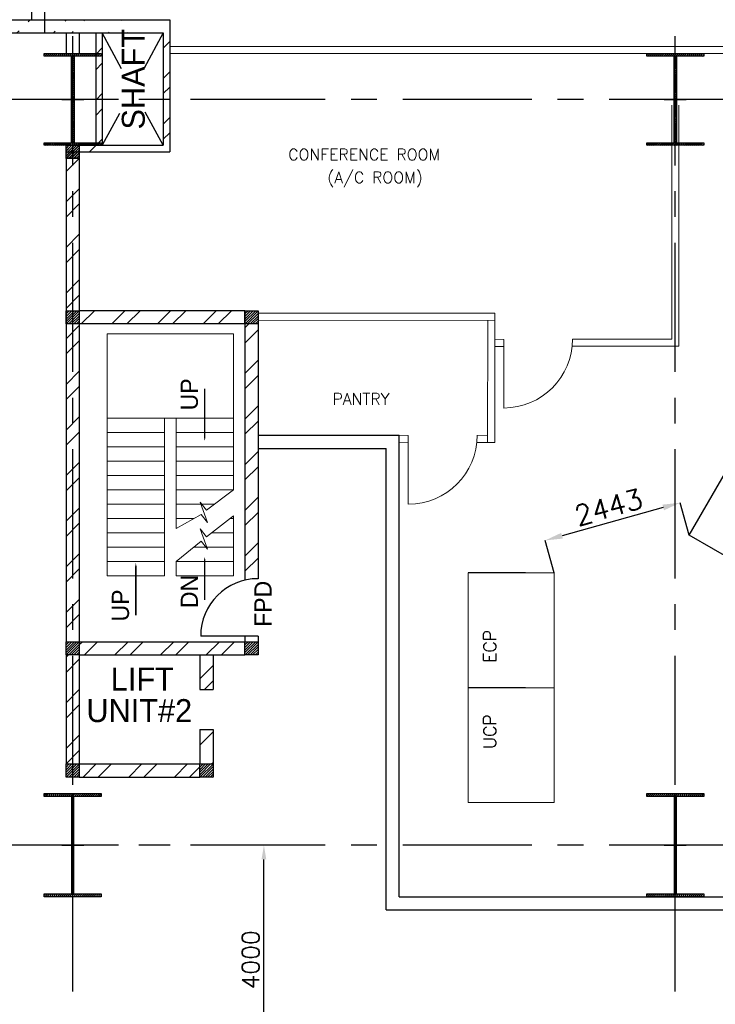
# Model space of a CAD drawing. Header units: inches. Extents: x 0 to 1564127, y -23460 to 23144100.
# Tile 35 of 215: x 148752 to 160873, y 121950 to 139115. Entities that reach past the tile are written whole.
import ezdxf

# ---------------------------------------------------------------- set-up
doc = ezdxf.new("R2010")
doc.units = ezdxf.units.IN
doc.header["$LTSCALE"] = 1800
doc.header["$MEASUREMENT"] = 0
doc.linetypes.add('CENTER', pattern=[2, 1.25, -0.25, 0.25, -0.25])
doc.linetypes.add('HIDDEN', pattern=[0.375, 0.25, -0.125])
doc.layers.get('0').update_dxf_attribs({"color": 253, "lineweight": 9})
for name, color, linetype in [('CEN', 2, 'CENTER'), ('COL', 1, 'Continuous'), ('DIM', 4, 'Continuous'), ('GRID', 251, 'CENTER'), ('PH Plan', 7, 'Continuous'), ('TEMP', 4, 'Continuous'), ('TEXT', 3, 'Continuous'), ('WALL', 6, 'Continuous')]:
    doc.layers.add(name, color=color, linetype=linetype)
for name, color, linetype, lineweight in [('DOOR', 235, 'Continuous', 13), ('PNL', 8, 'HIDDEN', 9), ('STAIR', 2, 'Continuous', 18)]:
    doc.layers.add(name, color=color, linetype=linetype, lineweight=lineweight)
doc.styles.add('HTX11', font='O8111901')
doc.styles.add('ROMANS', font='romans.shx')
doc.styles.add('ROMANT', font='romant')
doc.dimstyles.new('STANDARD1', dxfattribs={"dimtxt": 300, "dimasz": 250, "dimexe": 0, "dimexo": 0, "dimgap": 80, "dimtad": 1, "dimdec": 0, "dimzin": 0, "dimdsep": 46, "dimtxsty": 'ROMANS', "dimcen": 0, "dimclrd": 4, "dimclre": 4, "dimclrt": 7, "dimadec": 0, "dimazin": 0, "dimtfac": 0.09, "dimtdec": 0, "dimtix": 1, "dimtofl": 0, "dimtmove": 0, "dimatfit": 3, "dimfxl": 1, "dimtolj": 1, "dimtzin": 0, "dimarcsym": 0})
doc.dimstyles.new('USER175', dxfattribs={"dimscale": 175, "dimtxt": 2, "dimasz": 1.75, "dimexe": 0, "dimexo": 0, "dimgap": 0.5, "dimtad": 1, "dimdec": 0, "dimzin": 0, "dimdsep": 46, "dimtxsty": 'ROMANS', "dimcen": 0, "dimclrd": 4, "dimclre": 4, "dimclrt": 4, "dimadec": 0, "dimazin": 0, "dimtfac": 0.09, "dimtdec": 0, "dimtix": 1, "dimtofl": 0, "dimtmove": 0, "dimatfit": 3, "dimfxl": 1, "dimtolj": 1, "dimtzin": 0, "dimarcsym": 0})
pattern_1 = [(45, (0, 1000), (-477.297, 477.297), []), (45, (318.2, 1000), (-477.297, 477.297), [])]
pattern_2 = [(45, (-241476.27, 39697.7), (-397.7476, 397.7476), []), (45, (-241211.1, 39697.7), (-397.7476, 397.7476), [])]
pattern_3 = [(45, (-242746.27, 38777.7), (-397.7476, 397.7476), []), (45, (-242481.1, 38777.7), (-397.7476, 397.7476), [])]

# ---------------------------------------------------------------- blocks, each defined once
blk = doc.blocks.new('C-ROW COLUMN')
at = {"layer": 'COL'}
h = blk.add_hatch(dxfattribs=at)
h.set_pattern_fill('ANSI31', color=256, scale=200, style=0)
h.set_pattern_definition([(45, (-1315.907, -6.545), (-17.6776695, 17.6776695), [])])
h.paths.add_polyline_path([(77950, 120865), (76960, 120865), (76960, 120820), (77950, 120820)])
h.paths.add_polyline_path([(77478, 120820), (77433, 120820), (77433, 119310), (77478, 119310)])
h.paths.add_polyline_path([(77950, 119310), (76960, 119310), (76960, 119265), (77950, 119265)])
at = {"layer": 'CEN'}
for p, q in [((77455, 119265), (77455, 120865)), ((77264, 120065), (77647, 120065))]:
    blk.add_line(p, q, dxfattribs=at)
at = {"layer": 'COL'}
for points in [[(76960, 120865), (77950, 120865), (77950, 120820), (76960, 120820)], [(77433, 120820), (77478, 120820), (77478, 119310), (77433, 119310)], [(76960, 119310), (77950, 119310), (77950, 119265), (76960, 119265)]]:
    blk.add_lwpolyline(points, close=True, dxfattribs=at)
blk = doc.blocks.new('B-ROW COLUMN')
at = {"layer": 'COL'}
h = blk.add_hatch(dxfattribs=at)
h.set_pattern_fill('ANSI31', color=256, scale=200, style=0)
h.set_pattern_definition([(45, (155648.048, 63141.767), (-17.67767, 17.67767), [])])
h.paths.add_polyline_path([(171095, 85178), (172085, 85178), (172085, 85128), (171095, 85128)])
h.paths.add_polyline_path([(171574, 86878), (171606, 86878), (171606, 85178), (171574, 85178)])
h.paths.add_polyline_path([(171095, 86928), (172085, 86928), (172085, 86878), (171095, 86878)])
blk.add_line((171590, 85128), (171590, 86928))
at = {"layer": 'CEN'}
for p, q in [((171590, 85128), (171590, 86928)), ((171399, 86028), (171782, 86028))]:
    blk.add_line(p, q, dxfattribs=at)
at = {"layer": 'COL'}
for points in [[(171095, 86928), (172085, 86928), (172085, 86878), (171095, 86878)], [(171574, 86878), (171606, 86878), (171606, 85178), (171574, 85178)], [(171095, 85178), (172085, 85178), (172085, 85128), (171095, 85128)]]:
    blk.add_lwpolyline(points, close=True, dxfattribs=at)
blk = doc.blocks.new('*D386')
at = {"layer": 'Defpoints', "color": 0, "transparency": 16777216}
for p in [(153007, 124725), (153232, 124725), (153232, 120725)]:
    blk.add_point(p, dxfattribs=at)
at = {"layer": 'DIM', "color": 4, "lineweight": -2, "transparency": 16777216}
for p, q in [((153232, 124725), (153007, 124725)), ((153007, 120975), (153007, 124475)), ((153232, 120725), (153007, 120725))]:
    blk.add_line(p, q, dxfattribs=at)
at = {"layer": 'DIM', "color": 4, "transparency": 16777216}
for points in [[(152966, 124475), (153049, 124475), (153007, 124725)], [(152966, 120975), (153049, 120975), (153007, 120725)]]:
    blk.add_solid(points, dxfattribs=at)
at = {"layer": 'DIM', "color": 7, "transparency": 16777216, "insert": (152777, 122725), "char_height": 300, "attachment_point": 5, "rotation": 90, "style": 'ROMANS'}
blk.add_mtext('\\A1;4000', dxfattribs=at)
blk = doc.blocks.new('*D779')
at = {"color": 4, "lineweight": -2, "transparency": 16777216}
for p, q in [((160418, 130127), (160260, 130694)), ((159965, 130611), (158202, 130119)), ((158065, 129470), (157907, 130037))]:
    blk.add_line(p, q, dxfattribs=at)
at = {"color": 4, "transparency": 16777216}
for points in [[(159951, 130661), (159979, 130562), (160260, 130694)], [(158188, 130169), (158216, 130070), (157907, 130037)]]:
    blk.add_solid(points, dxfattribs=at)
at = {"layer": 'Defpoints', "color": 0, "transparency": 16777216}
for p in [(160418, 130127), (157907, 130037), (158065, 129470)]:
    blk.add_point(p, dxfattribs=at)
at = {"color": 4, "transparency": 16777216, "insert": (159013, 130618), "char_height": 350, "attachment_point": 5, "rotation": 15.592, "style": 'ROMANS'}
blk.add_mtext('\\A1;2443', dxfattribs=at)

msp = doc.modelspace()

# ---------------------------------------------------------------- hatches: boundary and pattern name
h = msp.add_hatch()
h.set_pattern_fill('ANSI32', color=256, scale=1800, style=0)
h.set_pattern_definition(pattern_1)
edge = h.paths.add_edge_path()
edge.add_line((148960.76, 139115.31), (148960.76, 149590.31))
edge.add_line((149190.76, 138885.31), (149190.76, 149360.31))
h = msp.add_hatch()
h.set_pattern_fill('ANSI32', color=256, scale=1800, style=0)
h.set_pattern_definition(pattern_1)
edge = h.paths.add_edge_path()
edge.add_line((135325.76, 139115.31), (151365.76, 139115.31))
edge.add_line((135325.76, 138885.31), (151250.76, 138885.31))
at = {"layer": 'COL'}
h = msp.add_hatch(dxfattribs=at)
h.set_pattern_fill('ANSI31', color=1, scale=250, angle=180, style=0)
h.set_pattern_definition([(225, (146210.756, 131579.04), (22.09709, -22.09709), [])])
h.paths.add_polyline_path([(149790.76, 136699.04), (149790.76, 136929.04), (149560.76, 136929.04), (149560.76, 136699.04)])
h = msp.add_hatch(dxfattribs=at)
h.set_pattern_fill('ANSI31', color=1, scale=250, angle=180, style=0)
h.set_pattern_definition([(225, (146210.756, 131579.04), (22.09709, -22.09709), [])])
h.paths.add_polyline_path([(149790.76, 136699.04), (149790.76, 136929.04), (149560.76, 136929.04), (149560.76, 136699.04)])
h = msp.add_hatch(dxfattribs=at)
h.set_pattern_fill('ANSI31', color=1, scale=250, angle=180, style=0)
h.set_pattern_definition([(225, (146210.756, 131575.31), (22.09709, -22.09709), [])])
h.paths.add_polyline_path([(149790.76, 136695.31), (149790.76, 136925.31), (149560.76, 136925.31), (149560.76, 136695.31)])
h = msp.add_hatch(dxfattribs=at)
h.set_pattern_fill('ANSI31', color=1, scale=250, angle=180, style=0)
h.set_pattern_definition([(225, (146210.756, 128690.31), (22.09709, -22.09709), [])])
h.paths.add_polyline_path([(149790.76, 133810.31), (149790.76, 134040.31), (149560.76, 134040.31), (149560.76, 133810.31)])
h = msp.add_hatch(dxfattribs=at)
h.set_pattern_fill('ANSI31', color=1, scale=250, angle=180, style=0)
h.set_pattern_definition([(225, (149325.756, 128690.31), (22.09709, -22.09709), [])])
h.paths.add_polyline_path([(152905.76, 133810.31), (152905.76, 134040.31), (152675.76, 134040.31), (152675.76, 133810.31)])
h = msp.add_hatch(dxfattribs=at)
h.set_pattern_fill('ANSI31', color=1, scale=250, angle=180, style=0)
h.set_pattern_definition([(225, (146210.756, 122920.31), (22.09709, -22.09709), [])])
h.paths.add_polyline_path([(149790.76, 128040.31), (149790.76, 128270.31), (149560.76, 128270.31), (149560.76, 128040.31)])
h = msp.add_hatch(dxfattribs=at)
h.set_pattern_fill('ANSI31', color=1, scale=250, angle=180, style=0)
h.set_pattern_definition([(225, (149325.756, 122920.31), (22.09709, -22.09709), [])])
h.paths.add_polyline_path([(152905.76, 128040.31), (152905.76, 128270.31), (152675.76, 128270.31), (152675.76, 128040.31)])
h = msp.add_hatch(dxfattribs=at)
h.set_pattern_fill('ANSI31', color=1, scale=250, angle=180, style=0)
h.set_pattern_definition([(225, (146210.756, 120790.31), (22.09709, -22.09709), [])])
h.paths.add_polyline_path([(149790.76, 125910.31), (149790.76, 126140.31), (149560.76, 126140.31), (149560.76, 125910.31)])
h = msp.add_hatch(dxfattribs=at)
h.set_pattern_fill('ANSI31', color=1, scale=250, angle=180, style=0)
h.set_pattern_definition([(225, (148540.756, 120790.31), (22.09709, -22.09709), [])])
h.paths.add_polyline_path([(152120.76, 125910.31), (152120.76, 126140.31), (151890.76, 126140.31), (151890.76, 125910.31)])
at = {"layer": 'WALL', "linetype": 'Continuous'}
h = msp.add_hatch(dxfattribs=at)
h.set_pattern_fill('ANSI32', color=9, scale=1500, angle=360, style=0)
h.set_pattern_definition(pattern_2)
h.paths.add_polyline_path([(150190.76, 137725.31), (150075.76, 137725.31), (150075.76, 136925.31), (149675.76, 136925.31), (149675.76, 136810.31), (150190.76, 136810.31)])
h.paths.add_polyline_path([(150190.76, 138885.31), (150075.76, 138885.31), (150075.76, 137725.31), (150190.76, 137725.31)])
h.paths.add_polyline_path([(149560.76, 136925.31), (149560.76, 136810.31), (149675.76, 136810.31), (149675.76, 136925.31)])
h = msp.add_hatch(dxfattribs=at)
h.set_pattern_fill('ANSI32', color=9, scale=1500, angle=360, style=0)
h.set_pattern_definition(pattern_2)
h.paths.add_polyline_path([(151365.76, 137725.31), (151250.76, 137725.31), (151250.76, 136925.31), (151365.76, 136925.31)])
h.paths.add_polyline_path([(151365.76, 138885.31), (151250.76, 138885.31), (151250.76, 137725.31), (151365.76, 137725.31)])
h = msp.add_hatch(dxfattribs=at)
h.set_pattern_fill('ANSI32', color=9, scale=1500, angle=360, style=0)
h.set_pattern_definition([(45, (-366076.27, 38732.7), (-397.74756, 397.74756), []), (45, (-365811.1, 38732.7), (-397.74756, 397.74756), [])])
h.paths.add_polyline_path([(149560.76, 128270.31), (149790.76, 128270.31), (149790.76, 136695.31), (149560.76, 136695.31)])
h = msp.add_hatch(dxfattribs=at)
h.set_pattern_fill('ANSI32', color=9, scale=1500, angle=360, style=0)
h.set_pattern_definition([(45, (-241476.27, 38697.7), (-397.7476, 397.7476), []), (45, (-241211.1, 38697.7), (-397.7476, 397.7476), [])])
h.paths.add_polyline_path([(152675.76, 134040.31), (149790.76, 134040.31), (149790.76, 133810.31), (152675.76, 133810.31)])
h = msp.add_hatch(dxfattribs=at)
h.set_pattern_fill('ANSI32', color=9, scale=1500, angle=360, style=0)
h.set_pattern_definition([(45, (145943.96, 127806.7), (-397.748, 397.748), []), (45, (146209.13, 127806.7), (-397.748, 397.748), [])])
edge = h.paths.add_edge_path()
edge.add_arc((152905.76, 128140.3), 1141.75, 90.000446, 101.621923, ccw=False)
edge.add_line((152905.76, 129282.05), (152905.76, 133810.31))
edge.add_line((152905.76, 133810.31), (152675.76, 133810.31))
edge.add_line((152675.76, 133810.31), (152675.76, 129258.64))
h = msp.add_hatch(dxfattribs=at)
h.set_pattern_fill('ANSI32', color=9, scale=1500, angle=360, style=0)
h.set_pattern_definition([(45, (146428.96, 128036.7), (-397.75, 397.75), []), (45, (146694.13, 128036.7), (-397.75, 397.75), [])])
h.paths.add_polyline_path([(152675.76, 128270.31), (149790.76, 128270.31), (149790.76, 128040.31), (152675.76, 128040.31)])
h = msp.add_hatch(dxfattribs=at)
h.set_pattern_fill('ANSI32', color=9, scale=1500, angle=360, style=0)
h.set_pattern_definition(pattern_3)
h.paths.add_polyline_path([(149790.76, 128040.31), (149560.76, 128040.31), (149560.76, 126040.31), (149790.76, 126040.31)])
h = msp.add_hatch(dxfattribs=at)
h.set_pattern_fill('ANSI32', color=9, scale=1500, angle=360, style=0)
h.set_pattern_definition([(45, (135447, 34812.7), (-397.7476, 397.7476), []), (45, (135712.17, 34812.7), (-397.7476, 397.7476), [])])
h.paths.add_polyline_path([(152120.76, 128040.31), (151890.76, 128040.31), (151890.76, 127440.31), (152120.76, 127440.31)])
h = msp.add_hatch(dxfattribs=at)
h.set_pattern_fill('ANSI32', color=9, scale=1500, angle=360, style=0)
h.set_pattern_definition([(45, (135447, 35512.7), (-397.7476, 397.7476), []), (45, (135712.17, 35512.7), (-397.7476, 397.7476), [])])
h.paths.add_polyline_path([(152120.76, 126740.31), (151890.76, 126740.31), (151890.76, 126140.31), (152120.76, 126140.31)])
h = msp.add_hatch(dxfattribs=at)
h.set_pattern_fill('ANSI32', color=9, scale=1500, angle=360, style=0)
h.set_pattern_definition(pattern_3)
h.paths.add_polyline_path([(151890.76, 125910.31), (151890.76, 126140.31), (149790.76, 126140.31), (149790.76, 125910.31)])

# ---------------------------------------------------------------- linework, layer by layer
for p, q in [((161668.8, 138650.31), (151365.76, 138650.31)), ((161668.8, 138525.31), (151365.76, 138525.31)), ((160113.26, 137625.31), (160113.26, 133546.56)), ((160238.26, 137625.31), (160238.26, 133422.88)), ((152905.76, 133999.49, 0), (157028.48, 133999.49, 0)), ((157028.48, 131744.31, 0), (157028.48, 133999.49, 0)), ((152905.76, 133868.73, 0), (157028.48, 133874.37, 0)), ((156903.48, 131744.31, 0), (156908.52, 133872.45, 0)), ((157028.48, 133546.56, 0), (157186.05, 133541.68, 7.15)), ((158386.08, 133546.56, 0), (160113.26, 133546.56)), ((157028.48, 133421.56, 0), (157186.05, 133416.68, 7.15)), ((157028.48, 133419.78, 0), (157186.06, 133419.94, 0)), ((158379.61, 133421.09, 0), (160238.26, 133422.88)), ((155365.76, 131870.31), (155523.33, 131865.43, 7.15)), ((156723.35, 131869.31, 0), (156903.78, 131869.61, 0)), ((155365.76, 131745.31), (155523.33, 131740.43, 7.15)), ((156716.82, 131744.31, 0), (157028.48, 131744.31, 0))]:
    msp.add_line(p, q)
at = {"color": 3}
for p, q in [((156565.35, 127470.23), (156565.35, 129470.23)), ((156565.35, 127470.23), (156565.35, 129470.23)), ((156565.35, 127470.23), (156565.35, 129470.23)), ((156565.35, 129470.23), (158065.35, 129470.23)), ((158065.35, 127470.23), (158065.35, 129470.23)), ((158065.35, 127470.23), (158065.35, 128470.23)), ((158065.35, 127470.23), (158065.35, 128470.23)), ((156565.35, 125470.23), (156565.35, 127470.23)), ((156565.35, 125470.23), (156565.35, 127470.23)), ((156565.35, 125470.23), (156565.35, 127470.23)), ((156565.35, 127470.23), (158065.35, 127470.23)), ((156565.35, 127470.23), (158065.35, 127470.23)), ((156565.35, 127470.23), (157815.35, 127470.23)), ((156565.35, 127470.23), (157015.35, 127470.23)), ((156565.35, 127470.23), (157015.35, 127470.23)), ((158065.35, 125470.23), (158065.35, 127470.23)), ((158065.35, 125470.23), (158065.35, 126970.23)), ((158065.35, 125470.23), (158065.35, 126970.23)), ((156565.35, 125470.23), (158065.35, 125470.23)), ((156565.35, 125470.23), (157815.35, 125470.23))]:
    msp.add_line(p, q, dxfattribs=at)
at = {"layer": 'CEN'}
for p, q in [((150528.49, 138260.82), (150190.76, 138885.31)), ((151250.76, 138885.31), (150918.3, 138270.59)), ((151250.76, 136925.31), (150938.98, 137501.8)), ((150490.95, 137480.38), (150190.76, 136925.31))]:
    msp.add_line(p, q, dxfattribs=at)
at = {"layer": 'COL'}
for points in [[(149560.76, 136929.04), (149790.76, 136929.04), (149790.76, 136699.04), (149560.76, 136699.04)], [(149560.76, 136929.04), (149790.76, 136929.04), (149790.76, 136699.04), (149560.76, 136699.04)], [(149560.76, 136925.31), (149790.76, 136925.31), (149790.76, 136695.31), (149560.76, 136695.31)], [(149560.76, 134040.31), (149790.76, 134040.31), (149790.76, 133810.31), (149560.76, 133810.31)], [(152675.76, 134040.31), (152905.76, 134040.31), (152905.76, 133810.31), (152675.76, 133810.31)], [(149560.76, 128270.31), (149790.76, 128270.31), (149790.76, 128040.31), (149560.76, 128040.31)], [(152675.76, 128270.31), (152905.76, 128270.31), (152905.76, 128040.31), (152675.76, 128040.31)], [(149560.76, 126140.31), (149790.76, 126140.31), (149790.76, 125910.31), (149560.76, 125910.31)], [(151890.76, 126140.31), (152120.76, 126140.31), (152120.76, 125910.31), (151890.76, 125910.31)]]:
    msp.add_lwpolyline(points, close=True, dxfattribs=at)
at = {"layer": 'DOOR', "color": 1, "ltscale": 101}
for p, q in [((157186.08, 132345.57, 0), (157186.05, 133541.68, 7.15)), ((155523.35, 130669.32, 0), (155523.33, 131865.43, 7.15))]:
    msp.add_line(p, q, dxfattribs=at)
for centre in [(157186.08, 133545.57, 0), (155523.35, 131869.31, 0)]:
    msp.add_arc(centre, 1200, 270.047493, 0.047493, dxfattribs=at)
at = {"layer": 'GRID'}
for p, q in [((160175.76, 82575.72), (160175.76, 183222.97)), ((149675.76, 82575.72), (149675.76, 152225.31)), ((153975.76, 137725.31), (18875.76, 137725.31)), ((276475.76, 137725.31), (141375.76, 137725.31)), ((153975.76, 124725.31), (18875.76, 124725.31)), ((276475.76, 124725.31), (141375.76, 124725.31))]:
    msp.add_line(p, q, dxfattribs=at)
at = {"layer": 'STAIR', "linetype": 'Continuous'}
for p, q in [((150275.76, 133640.31), (150275.76, 129420.31)), ((152475.76, 133640.31), (150275.76, 133640.31)), ((152475.76, 133640.31), (152475.76, 130920.31)), ((150275.74, 132170.31), (151275.76, 132170.31)), ((151275.76, 132170.31), (151275.76, 129420.31)), ((151275.76, 132170.31), (151475.76, 132170.31)), ((151475.76, 132170.31), (152475.76, 132170.31)), ((151475.76, 132170.31), (151475.76, 130246.16)), ((150275.74, 131920.31), (151275.76, 131920.31)), ((151475.76, 131920.31), (152475.76, 131920.31)), ((150275.74, 131670.31), (151275.76, 131670.31)), ((151475.76, 131670.31), (152475.76, 131670.31)), ((150275.74, 131420.31), (151275.76, 131420.31)), ((151475.76, 131420.31), (152475.76, 131420.31)), ((150275.74, 131170.31), (151275.76, 131170.31)), ((151475.76, 131170.31), (152475.76, 131170.31)), ((150275.74, 130920.31), (151275.76, 130920.31)), ((151475.76, 130920.31), (152475.76, 130920.31)), ((150275.74, 130670.31), (151275.76, 130670.31)), ((152147.61, 130670.31), (151475.76, 130670.31)), ((152475.76, 130468.23), (152475.76, 129420.31)), ((150275.74, 130420.31), (151275.76, 130420.31)), ((151789.56, 130420.31), (151475.76, 130420.31)), ((152475.76, 130420.31), (152415.03, 130420.31)), ((150275.74, 130170.31), (151275.76, 130170.31)), ((152475.76, 130170.31), (152098.24, 130170.31)), ((150275.74, 129920.31), (151275.76, 129920.31)), ((152475.76, 129920.31), (151784.7, 129920.31)), ((150275.74, 129670.31), (151275.76, 129670.31)), ((152475.76, 129670.31), (151475.76, 129670.31)), ((151475.76, 129670.31), (151475.76, 129420.31)), ((150275.74, 129420.31), (151275.76, 129420.31)), ((152475.76, 129420.31), (151475.76, 129420.31))]:
    msp.add_line(p, q, dxfattribs=at)
at = {"layer": 'STAIR', "linetype": 'Continuous', "flags": 128}
for points in [[(151975.76, 131772.29, 0, 150, 0), (151975.76, 132126.98, 25, 25, 0), (151975.76, 132685.62, 25, 25, 0)], [(151975.76, 129749.95, 0, 150, 0), (151975.76, 129395.26, 25, 25, 0), (151975.76, 128998.38, 25, 25, 0)], [(150775.75, 129643.91, 0, 150, 0), (150775.75, 129289.21, 25, 25, 0), (150775.75, 128730.57, 25, 25, 0)]]:
    msp.add_lwpolyline(points, format="xyseb", dxfattribs=at)
for points in [[(152475.76, 130920.31), (152007.99, 130563.93), (151897.3, 130704.19), (152023.01, 130348.18), (151912.32, 130488.44), (151475.76, 130246.16)], [(152475.76, 130468.23), (152007.99, 130099.08), (151897.3, 130239.34), (152023.01, 129883.32), (151912.32, 130023.58), (151475.76, 129670.31)]]:
    msp.add_lwpolyline(points, dxfattribs=at)
at = {"layer": 'TEMP'}
for p, q in [((160417.99, 130126.74), (161217.99, 131512.38)), ((161284.01, 129626.74), (160417.99, 130126.74)), ((157565.35, 129470.23), (156565.35, 129470.23)), ((157565.35, 127470.23), (156565.35, 127470.23)), ((157565.35, 127470.23), (156565.35, 127470.23))]:
    msp.add_line(p, q, dxfattribs=at)
at = {"layer": 'WALL'}
for p, q in [((148960.76, 139115.31), (148960.76, 149590.31)), ((149190.76, 138885.31), (149190.76, 149360.31)), ((135325.76, 139115.31), (151365.76, 139115.31)), ((151365.76, 139115.31), (151365.76, 136810.31)), ((135325.76, 138885.31), (151250.76, 138885.31)), ((149560.76, 138885.31), (149560.76, 138525.31)), ((149790.76, 138885.31), (149790.76, 138525.31)), ((150075.76, 138885.31), (150075.76, 136925.31)), ((150190.76, 138885.31), (150190.76, 136925.31)), ((151250.76, 138885.31), (151250.76, 136925.31)), ((149560.76, 136925.31), (151250.76, 136925.31)), ((149560.76, 136810.31), (151365.76, 136810.31)), ((149560.76, 136695.31), (149560.76, 128270.31)), ((149790.76, 136695.31), (149790.76, 128270.31)), ((152675.76, 134040.31), (149790.76, 134040.31)), ((152675.76, 134040.31), (152675.76, 129343.5)), ((152905.76, 134040.31), (152905.76, 129370.31)), ((152675.76, 133810.31), (149790.76, 133810.31)), ((152905.76, 131870.31), (155365.76, 131870.31)), ((155365.76, 123825.31), (155365.76, 131870.31)), ((152905.76, 131640.31), (155135.76, 131640.31)), ((155135.76, 123595.31), (155135.76, 131640.31)), ((152675.76, 128370.31), (152675.76, 128270.31)), ((152905.76, 128370.31), (152905.76, 128270.31)), ((149560.76, 128040.31), (149560.76, 126140.31)), ((149790.76, 128040.31), (149790.76, 126140.31)), ((151890.76, 128040.31), (151890.76, 127440.31)), ((152120.76, 128040.31), (152120.76, 127440.31)), ((151890.76, 127440.31), (152120.76, 127440.31)), ((151890.76, 126740.31), (151890.76, 126140.31)), ((151890.76, 126740.31), (152120.76, 126740.31)), ((152120.76, 126740.31), (152120.76, 126140.31)), ((155365.76, 123825.31), (161220.55, 123825.31)), ((155135.76, 123595.31), (162320.58, 123595.31))]:
    msp.add_line(p, q, dxfattribs=at)
at = {"layer": 'WALL', "flags": 128}
for points in [[(149790.76, 128270.31), (152675.76, 128270.31)], [(152905.76, 128370.31), (151905.76, 128370.31)], [(149790.76, 128040.31), (152675.76, 128040.31)], [(149790.76, 126140.31), (151890.76, 126140.31)], [(149790.76, 125910.31), (151890.76, 125910.31)]]:
    msp.add_lwpolyline(points, dxfattribs=at)
at = {"layer": 'WALL'}
msp.add_arc((152905.76, 128370.31), 1000, 90, 180, dxfattribs=at)

# ---------------------------------------------------------------- block references
for name, p in [('C-ROW COLUMN', (72220.32, 17660.16)), ('C-ROW COLUMN', (82720.32, 17660.16)), ('B-ROW COLUMN', (-21914.47, 38697.68)), ('B-ROW COLUMN', (-11414.47, 38697.68))]:
    msp.add_blockref(name, p)

# ---------------------------------------------------------------- texts
at = {"layer": 'PH Plan', "char_height": 220, "width": 1290.0083, "attachment_point": 1, "rotation": 90, "style": 'ROMANS'}
for s, insert in [('ECP', (156833.38, 127903.83)), ('UCP', (156833.38, 126403.83))]:
    msp.add_mtext(s, dxfattribs=dict(at, insert=insert))
at = {"layer": 'PNL', "lineweight": 25}
for s, style, p in [('CONFERENCE ROOM', 'ROMANT', (153431.26, 136664.31)), ('(A/C ROOM)', 'ROMANS', (154112.95, 136265.09)), ('PANTRY', 'ROMANT', (154202.41, 132403.3))]:
    msp.add_text(s, height=200, dxfattribs=dict(at, style=style)).set_placement(p)
at = {"layer": 'TEXT', "linetype": 'Continuous', "style": 'HTX11'}
for s, height, p in [('SHAFT', 400, (150931.05, 137200.39)), ('UP', 300, (151856.48, 132304.93)), ('DN', 300, (151856.48, 128857.15)), ('FPD', 300, (153140.92, 128530.49)), ('UP', 300, (150656.47, 128624.95))]:
    msp.add_text(s, height=height, rotation=90, dxfattribs=at).set_placement(p)
for s, p in [('LIFT', (150338.77, 127420.68)), ('UNIT#2', (149914.02, 126870.68))]:
    msp.add_text(s, height=400, dxfattribs=at).set_placement(p)

# ---------------------------------------------------------------- dimensions: what is measured, and where the dimension line sits
dim = msp.add_aligned_dim(p1=(160417.99, 130126.74), p2=(158065.35, 129470.23), distance=-588.59, dimstyle='USER175')
dim.commit()
dim.dimension.update_dxf_attribs({"geometry": '*D779', "text_midpoint": (159012.91, 130618.25)})
at = {"layer": 'DIM'}
dim = msp.add_linear_dim(base=(153007.49, 124725.31), p1=(153232.43, 120725.31), p2=(153232.43, 124725.31), angle=90, dimstyle='STANDARD1', dxfattribs=at)
dim.commit()
dim.dimension.update_dxf_attribs({"geometry": '*D386', "text_midpoint": (152777.49, 122725.31)})

doc.saveas('drawing.dxf')
